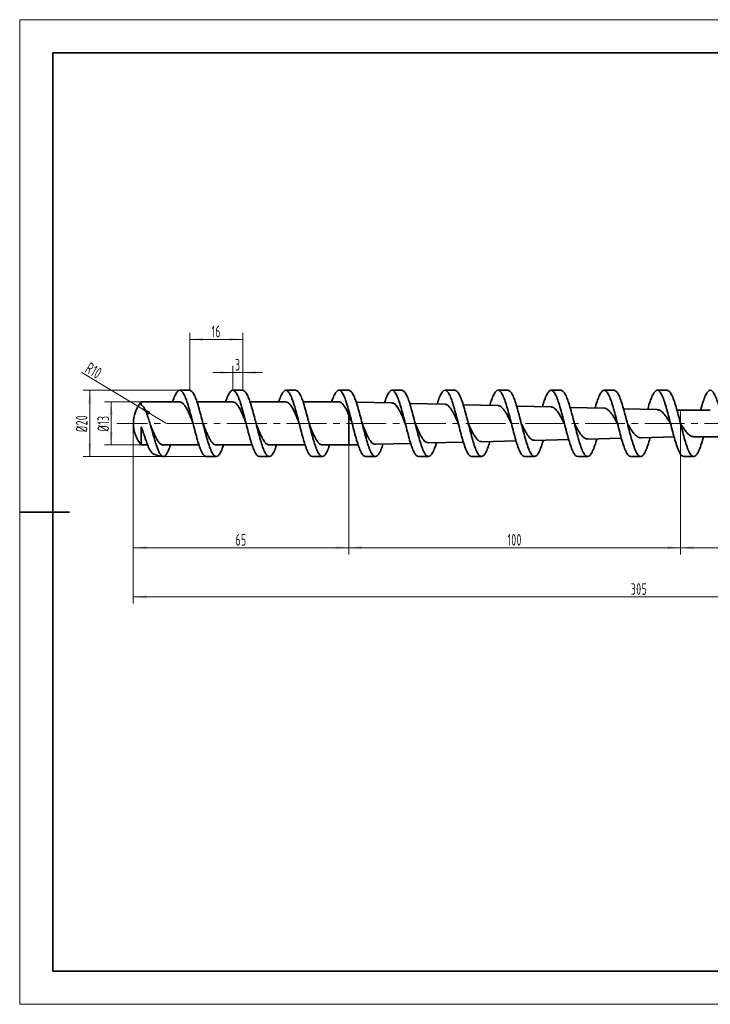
# Model space of a CAD drawing. Header units: millimetres. Extents: x -210 to 210, y -148 to 148.
# Tile 1 of 2: x -210 to -2, y -148 to 148. Entities that reach past the tile are written whole.
import ezdxf

# ---------------------------------------------------------------- set-up
doc = ezdxf.new("R2010")
doc.units = ezdxf.units.MM
doc.linetypes.add('点画线', pattern=[18, 12, -2, 2, -2])
doc.layers.get('0').update_dxf_attribs({"lineweight": 35})
for name, color, linetype, lineweight in [('EB0', 7, 'Continuous', 35), ('中心线层', 1, '点画线', 18), ('尺寸线层', 3, 'Continuous', 18)]:
    doc.layers.add(name, color=color, linetype=linetype, lineweight=lineweight)
doc.styles.add('机械', font='isocp', dxfattribs={"width": 0.667, "bigfont": 'gbcbig.shx'})
doc.dimstyles.new('机械', dxfattribs={"dimtxt": 3.5, "dimasz": 4, "dimexe": 2, "dimexo": 0, "dimtad": 1, "dimdsep": 46, "dimtxsty": '机械', "dimblk": '_CAXARROW', "dimcen": 0, "dimdle": 6, "dimazin": 2, "dimtfac": 0.707107, "dimtdec": 3, "dimtmove": 0, "dimatfit": 3, "dimfxl": 1, "dimfrac": 2, "dimtolj": 1, "dimtzin": 0, "dimlwd": 18, "dimarcsym": 0})

# ---------------------------------------------------------------- blocks, each defined once
blk = doc.blocks.new('$CAXA_FRAME_13B17AC1$')
at = {"layer": 'EB0', "color": 0, "linetype": 'Continuous', "lineweight": 18}
for p, q in [((-210, 148.5), (210, 148.5)), ((-210, -148.5), (-210, 148.5)), ((210, -148.5), (-210, -148.5))]:
    blk.add_line(p, q, dxfattribs=at)
at = {"layer": 'EB0', "color": 0, "linetype": 'Continuous', "lineweight": 35}
for p, q in [((200, 138.5), (-200, 138.5)), ((-200, 138.5), (-200, -138.5)), ((-210, 0), (-195, 0)), ((-200, -138.5), (200, -138.5))]:
    blk.add_line(p, q, dxfattribs=at)
blk = doc.blocks.new('*X4')
at = {"layer": '尺寸线层', "linetype": 'Continuous', "lineweight": 18}
for points in [[(-10.73, -10.78), (-6.73, -10.28), (-6.73, -11.28)], [(50.77, -10.78), (46.77, -10.28), (46.77, -11.28)]]:
    blk.add_hatch(color=0, dxfattribs=at).paths.add_polyline_path(points, flags=0)
at = {"layer": '尺寸线层', "color": 0, "linetype": 'Continuous', "lineweight": 18}
for p, q in [((-10.73, 30.71), (-10.73, -12.78)), ((50.77, 16.71), (50.77, -12.78)), ((-10.73, -10.78), (50.77, -10.78))]:
    blk.add_line(p, q, dxfattribs=at)
at = {"layer": '尺寸线层', "color": 0, "linetype": 'Continuous', "lineweight": 18, "insert": (20.02, -8.4), "char_height": 3.5, "width": 10.0717, "attachment_point": 5, "line_spacing_factor": 0.839832, "style": '机械'}
blk.add_mtext('\\T1.1;61.5', dxfattribs=at)
blk = doc.blocks.new('_CAXARROW')
blk.add_hatch(color=0).paths.add_polyline_path([(0, 0), (-1, 0.125), (-1, -0.125)], flags=0)
blk = doc.blocks.new('*X6')
at = {"layer": '尺寸线层', "linetype": 'Continuous', "lineweight": 18}
for points in [[(-175.73, -25.61), (-171.73, -26.11), (-171.73, -25.11)], [(129.27, -25.61), (125.27, -26.11), (125.27, -25.11)]]:
    blk.add_hatch(color=0, dxfattribs=at).paths.add_polyline_path(points, flags=0)
at = {"layer": '尺寸线层', "color": 0, "linetype": 'Continuous', "lineweight": 18}
for p, q in [((-175.73, 26.71), (-175.73, -27.61)), ((129.27, 20.26), (129.27, -27.61)), ((129.27, -25.61), (-175.73, -25.61))]:
    blk.add_line(p, q, dxfattribs=at)
at = {"layer": '尺寸线层', "color": 0, "linetype": 'Continuous', "lineweight": 18, "insert": (-23.23, -23.24), "char_height": 3.5, "width": 9.2713, "attachment_point": 5, "line_spacing_factor": 0.839832, "style": '机械'}
blk.add_mtext('\\T1.1;305', dxfattribs=at)
blk = doc.blocks.new('*X7')
at = {"layer": '尺寸线层', "linetype": 'Continuous', "lineweight": 18}
for points in [[(-175.73, -10.78), (-171.73, -11.28), (-171.73, -10.28)], [(-110.73, -10.78), (-114.73, -11.28), (-114.73, -10.28)]]:
    blk.add_hatch(color=0, dxfattribs=at).paths.add_polyline_path(points, flags=0)
at = {"layer": '尺寸线层', "color": 0, "linetype": 'Continuous', "lineweight": 18}
for p, q in [((-175.73, 26.71), (-175.73, -12.78)), ((-110.73, 20.21), (-110.73, -12.78)), ((-110.73, -10.78), (-175.73, -10.78))]:
    blk.add_line(p, q, dxfattribs=at)
at = {"layer": '尺寸线层', "color": 0, "linetype": 'Continuous', "lineweight": 18, "insert": (-143.23, -8.4), "char_height": 3.5, "width": 5.8029, "attachment_point": 5, "line_spacing_factor": 0.839832, "style": '机械'}
blk.add_mtext('\\T1.1;65', dxfattribs=at)
blk = doc.blocks.new('*X8')
at = {"layer": '尺寸线层', "linetype": 'Continuous', "lineweight": 18}
for points in [[(-110.73, -10.78), (-106.73, -10.28), (-106.73, -11.28)], [(-10.73, -10.78), (-14.73, -10.28), (-14.73, -11.28)]]:
    blk.add_hatch(color=0, dxfattribs=at).paths.add_polyline_path(points, flags=0)
at = {"layer": '尺寸线层', "color": 0, "linetype": 'Continuous', "lineweight": 18}
for p, q in [((-10.73, 30.71), (-10.73, -12.78)), ((-110.73, 20.21), (-110.73, -12.78)), ((-110.73, -10.78), (-10.73, -10.78))]:
    blk.add_line(p, q, dxfattribs=at)
at = {"layer": '尺寸线层', "color": 0, "linetype": 'Continuous', "lineweight": 18, "insert": (-60.73, -8.4), "char_height": 3.5, "width": 8.9378, "attachment_point": 5, "line_spacing_factor": 0.839832, "style": '机械'}
blk.add_mtext('\\T1.1;100', dxfattribs=at)
blk = doc.blocks.new('*X12')
at = {"layer": '尺寸线层', "linetype": 'Continuous', "lineweight": 18}
for points in [[(-182.4, 33.21), (-181.9, 29.21), (-182.9, 29.21)], [(-182.4, 20.21), (-181.9, 24.21), (-182.9, 24.21)]]:
    blk.add_hatch(color=0, dxfattribs=at).paths.add_polyline_path(points, flags=0)
at = {"layer": '尺寸线层', "color": 0, "linetype": 'Continuous', "lineweight": 18}
for p, q in [((-173.33, 33.21), (-184.4, 33.21)), ((-182.4, 33.21), (-182.4, 20.21)), ((-171.39, 20.21), (-184.4, 20.21))]:
    blk.add_line(p, q, dxfattribs=at)
at = {"layer": '尺寸线层', "color": 0, "linetype": 'Continuous', "lineweight": 18, "insert": (-184.81, 26.71), "char_height": 3.5, "width": 9.5214, "attachment_point": 5, "rotation": 90, "line_spacing_factor": 0.839832, "style": '机械'}
blk.add_mtext('\\T1.1;%%C13', dxfattribs=at)
blk = doc.blocks.new('*X13')
at = {"layer": '尺寸线层', "linetype": 'Continuous', "lineweight": 18}
for points in [[(-188.88, 36.71), (-188.38, 32.71), (-189.38, 32.71)], [(-188.88, 16.71), (-188.38, 20.71), (-189.38, 20.71)]]:
    blk.add_hatch(color=0, dxfattribs=at).paths.add_polyline_path(points, flags=0)
at = {"layer": '尺寸线层', "color": 0, "linetype": 'Continuous', "lineweight": 18}
for p, q in [((-158.73, 36.71), (-190.88, 36.71)), ((-188.88, 36.71), (-188.88, 16.71)), ((-153.73, 16.71), (-190.88, 16.71))]:
    blk.add_line(p, q, dxfattribs=at)
at = {"layer": '尺寸线层', "color": 0, "linetype": 'Continuous', "lineweight": 18, "insert": (-191.29, 26.71), "char_height": 3.5, "width": 10.8554, "attachment_point": 5, "rotation": 90, "line_spacing_factor": 0.839832, "style": '机械'}
blk.add_mtext('\\T1.1;%%C20', dxfattribs=at)
blk = doc.blocks.new('*X18')
at = {"layer": '尺寸线层', "linetype": 'Continuous', "lineweight": 18}
for points in [[(-145.73, 42.05), (-149.73, 41.55), (-149.73, 42.55)], [(-142.73, 42.05), (-138.73, 41.55), (-138.73, 42.55)]]:
    blk.add_hatch(color=0, dxfattribs=at).paths.add_polyline_path(points, flags=0)
at = {"layer": '尺寸线层', "color": 0, "linetype": 'Continuous', "lineweight": 18}
for p, q in [((-136.73, 42.05), (-151.73, 42.05)), ((-145.73, 36.71), (-145.73, 44.05)), ((-142.73, 36.71), (-142.73, 44.05))]:
    blk.add_line(p, q, dxfattribs=at)
at = {"layer": '尺寸线层', "color": 0, "linetype": 'Continuous', "lineweight": 18, "insert": (-144.23, 44.42), "char_height": 3.5, "width": 2.001, "attachment_point": 5, "line_spacing_factor": 0.839832, "style": '机械'}
blk.add_mtext('\\T1.1;3', dxfattribs=at)
blk = doc.blocks.new('*X19')
at = {"layer": '尺寸线层', "linetype": 'Continuous', "lineweight": 18}
for points in [[(-158.73, 52.07), (-154.73, 52.57), (-154.73, 51.57)], [(-142.73, 52.07), (-146.73, 52.57), (-146.73, 51.57)]]:
    blk.add_hatch(color=0, dxfattribs=at).paths.add_polyline_path(points, flags=0)
at = {"layer": '尺寸线层', "color": 0, "linetype": 'Continuous', "lineweight": 18}
for p, q in [((-158.73, 36.71), (-158.73, 54.07)), ((-142.73, 36.71), (-142.73, 54.07)), ((-158.73, 52.07), (-142.73, 52.07))]:
    blk.add_line(p, q, dxfattribs=at)
at = {"layer": '尺寸线层', "color": 0, "linetype": 'Continuous', "lineweight": 18, "insert": (-150.73, 54.45), "char_height": 3.5, "width": 5.1359, "attachment_point": 5, "line_spacing_factor": 0.839832, "style": '机械'}
blk.add_mtext('\\T1.1;16', dxfattribs=at)
blk = doc.blocks.new('*X33')
at = {"layer": '尺寸线层', "linetype": 'Continuous', "lineweight": 18}
blk.add_hatch(color=0, dxfattribs=at).paths.add_polyline_path([(-174.3, 31.86), (-170.61, 30.23), (-171.13, 29.37)], flags=0)
at = {"layer": '尺寸线层', "color": 0, "linetype": 'Continuous', "lineweight": 18}
blk.add_line((-191.26, 42.04), (-165.73, 26.71), dxfattribs=at)
at = {"layer": '尺寸线层', "color": 0, "linetype": 'Continuous', "lineweight": 18, "insert": (-187.66, 42.65), "char_height": 3.5, "width": 8.9378, "attachment_point": 5, "rotation": 329.0289, "line_spacing_factor": 0.839832, "style": '机械'}
blk.add_mtext('\\T1.1;R10', dxfattribs=at)

msp = doc.modelspace()

# ---------------------------------------------------------------- linework, layer by layer
at = {"layer": 'EB0', "linetype": 'Continuous', "lineweight": 35}
for p, q in [((-158.727, 36.713), (-161.727, 36.713)), ((-142.727, 36.713), (-145.727, 36.713)), ((-126.727, 36.713), (-129.727, 36.713)), ((-110.727, 36.713), (-113.727, 36.713)), ((-94.727, 36.713), (-97.727, 36.713)), ((-78.727, 36.713), (-81.727, 36.713)), ((-62.727, 36.713), (-65.727, 36.713)), ((-46.727, 36.713), (-49.727, 36.713)), ((-30.727, 36.713), (-33.727, 36.713)), ((-14.727, 36.713), (-17.727, 36.713)), ((-161.727, 33.213), (-173.326, 33.213)), ((-173.326, 32.254), (-173.326, 33.213)), ((-145.727, 33.213), (-156.543, 33.213)), ((-129.727, 33.213), (-140.543, 33.213)), ((-113.727, 33.213), (-124.543, 33.213)), ((-97.722, 32.888), (-108.525, 33.158)), ((-81.723, 32.488), (-92.395, 32.755)), ((-65.723, 32.088), (-76.266, 32.352)), ((-49.723, 31.688), (-60.136, 31.949)), ((-33.727, 31.288), (-44.014, 31.546)), ((-17.727, 30.888), (-27.903, 31.143)), ((-10.727, 30.713), (-11.792, 30.74)), ((-1.728, 30.713), (-10.727, 30.713)), ((-157.737, 26.74), (-157.727, 26.713)), ((-110.727, 20.213), (-110.727, 29.203)), ((-77.753, 26.783), (-77.727, 26.712)), ((-173.326, 20.213), (-173.326, 25.694)), ((-170.7, 26.64), (-170.713, 26.676)), ((-122.7, 26.64), (-122.727, 26.715)), ((-74.7, 26.64), (-74.727, 26.715)), ((-26.7, 26.64), (-26.727, 26.715)), ((-86.723, 20.814), (-76.189, 21.077)), ((-70.722, 21.214), (-60.317, 21.474)), ((-54.724, 21.613), (-44.437, 21.871)), ((-38.724, 22.013), (-28.547, 22.268)), ((-22.727, 22.413), (-12.656, 22.665)), ((-6.726, 22.713), (3.33, 22.713)), ((-173.326, 20.213), (-171.391, 20.213)), ((-166.727, 20.213), (-155.911, 20.213)), ((-150.727, 20.213), (-139.911, 20.213)), ((-134.727, 20.213), (-123.911, 20.213)), ((-118.727, 20.213), (-110.727, 20.213)), ((-110.727, 20.213), (-107.934, 20.283)), ((-102.722, 20.414), (-92.061, 20.68)), ((-153.727, 16.713), (-150.727, 16.713)), ((-137.727, 16.713), (-134.727, 16.713)), ((-121.727, 16.713), (-118.727, 16.713)), ((-105.727, 16.713), (-102.727, 16.713)), ((-89.727, 16.713), (-86.727, 16.713)), ((-73.727, 16.713), (-70.727, 16.713)), ((-57.727, 16.713), (-54.727, 16.713)), ((-41.727, 16.713), (-38.727, 16.713)), ((-25.727, 16.713), (-22.727, 16.713)), ((-9.727, 16.713), (-6.727, 16.713))]:
    msp.add_line(p, q, dxfattribs=at)
for start, end in [(139.4584, 179.95968), (179.95968, 220.5416), (246.35271, 264.21158)]:
    msp.add_arc((-165.727, 26.713), 10, start, end, dxfattribs=at)
for points, knots in [([(-153.727, 16.713), (-153.949, 16.78), (-154.392, 16.912), (-155.06, 17.962), (-155.728, 19.559), (-156.394, 21.657), (-157.059, 24.095), (-157.727, 26.713), (-158.395, 29.332), (-159.06, 31.771), (-159.726, 33.865), (-160.394, 35.473), (-161.062, 36.484), (-161.727, 36.827), (-162.392, 36.489), (-163.06, 35.453), (-163.567, 34.307), (-163.85, 33.407), (-163.911, 33.213)], [0, 0, 0, 0, 1.7250454, 3.4525435, 5.1800416, 6.905087, 8.6301323, 10.3576304, 12.0851285, 13.8101739, 15.5352193, 17.2627174, 18.9902155, 20.7152609, 22.4403062, 24.1678043, 25.8953025, 26.3702489, 26.3702489, 26.3702489, 26.3702489]), ([(-158.727, 36.713), (-158.505, 36.647), (-158.062, 36.515), (-157.394, 35.465), (-156.726, 33.868), (-156.06, 31.77), (-155.395, 29.332), (-154.727, 26.713), (-154.059, 24.095), (-153.394, 21.656), (-152.728, 19.561), (-152.06, 17.954), (-151.392, 16.943), (-150.727, 16.6), (-150.062, 16.938), (-149.394, 17.974), (-148.887, 19.12), (-148.604, 20.019), (-148.543, 20.213)], [0, 0, 0, 0, 1.7250454, 3.4525435, 5.1800416, 6.905087, 8.6301323, 10.3576304, 12.0851285, 13.8101739, 15.5352193, 17.2627174, 18.9902155, 20.7152609, 22.4403062, 24.1678043, 25.8953025, 26.3702489, 26.3702489, 26.3702489, 26.3702489]), ([(-137.727, 16.713), (-137.949, 16.78), (-138.392, 16.912), (-139.06, 17.962), (-139.728, 19.559), (-140.394, 21.657), (-141.059, 24.095), (-141.727, 26.713), (-142.395, 29.332), (-143.06, 31.771), (-143.726, 33.865), (-144.394, 35.473), (-145.062, 36.484), (-145.727, 36.827), (-146.392, 36.489), (-147.06, 35.453), (-147.567, 34.307), (-147.85, 33.407), (-147.911, 33.213)], [0, 0, 0, 0, 1.7250454, 3.4525435, 5.1800416, 6.905087, 8.6301323, 10.3576304, 12.0851285, 13.8101739, 15.5352193, 17.2627174, 18.9902155, 20.7152609, 22.4403062, 24.1678043, 25.8953025, 26.3702489, 26.3702489, 26.3702489, 26.3702489]), ([(-142.727, 36.713), (-142.505, 36.647), (-142.062, 36.515), (-141.394, 35.465), (-140.726, 33.868), (-140.06, 31.77), (-139.395, 29.332), (-138.727, 26.713), (-138.059, 24.095), (-137.394, 21.656), (-136.728, 19.561), (-136.06, 17.954), (-135.392, 16.943), (-134.727, 16.6), (-134.062, 16.938), (-133.394, 17.974), (-132.887, 19.12), (-132.604, 20.019), (-132.543, 20.213)], [0, 0, 0, 0, 1.7250454, 3.4525435, 5.1800416, 6.905087, 8.6301323, 10.3576304, 12.0851285, 13.8101739, 15.5352193, 17.2627174, 18.9902155, 20.7152609, 22.4403062, 24.1678043, 25.8953025, 26.3702489, 26.3702489, 26.3702489, 26.3702489]), ([(-121.727, 16.713), (-121.949, 16.78), (-122.392, 16.912), (-123.06, 17.962), (-123.728, 19.559), (-124.394, 21.657), (-125.059, 24.095), (-125.727, 26.713), (-126.395, 29.332), (-127.06, 31.771), (-127.726, 33.865), (-128.394, 35.473), (-129.062, 36.484), (-129.727, 36.827), (-130.392, 36.489), (-131.06, 35.453), (-131.567, 34.307), (-131.85, 33.407), (-131.911, 33.213)], [0, 0, 0, 0, 1.7250454, 3.4525435, 5.1800416, 6.905087, 8.6301323, 10.3576304, 12.0851285, 13.8101739, 15.5352193, 17.2627174, 18.9902155, 20.7152609, 22.4403062, 24.1678043, 25.8953025, 26.3702489, 26.3702489, 26.3702489, 26.3702489]), ([(-126.727, 36.713), (-126.505, 36.647), (-126.062, 36.515), (-125.394, 35.465), (-124.726, 33.868), (-124.06, 31.77), (-123.395, 29.332), (-122.727, 26.713), (-122.059, 24.095), (-121.394, 21.656), (-120.728, 19.561), (-120.06, 17.954), (-119.392, 16.943), (-118.727, 16.6), (-118.062, 16.938), (-117.394, 17.974), (-116.887, 19.12), (-116.604, 20.019), (-116.543, 20.213)], [0, 0, 0, 0, 1.7250454, 3.4525435, 5.1800416, 6.905087, 8.6301323, 10.3576304, 12.0851285, 13.8101739, 15.5352193, 17.2627174, 18.9902155, 20.7152609, 22.4403062, 24.1678043, 25.8953025, 26.3702489, 26.3702489, 26.3702489, 26.3702489]), ([(-105.727, 16.713), (-105.949, 16.78), (-106.392, 16.912), (-107.06, 17.962), (-107.728, 19.559), (-108.394, 21.657), (-109.059, 24.095), (-109.727, 26.713), (-110.395, 29.332), (-111.06, 31.771), (-111.726, 33.865), (-112.394, 35.473), (-113.062, 36.484), (-113.727, 36.827), (-114.392, 36.489), (-115.06, 35.453), (-115.567, 34.307), (-115.85, 33.407), (-115.911, 33.213)], [0, 0, 0, 0, 1.7250454, 3.4525435, 5.1800416, 6.905087, 8.6301323, 10.3576304, 12.0851285, 13.8101739, 15.5352193, 17.2627174, 18.9902155, 20.7152609, 22.4403062, 24.1678043, 25.8953025, 26.3702489, 26.3702489, 26.3702489, 26.3702489]), ([(-110.727, 36.713), (-110.505, 36.647), (-110.062, 36.515), (-109.394, 35.465), (-108.726, 33.868), (-108.06, 31.77), (-107.395, 29.332), (-106.727, 26.713), (-106.059, 24.095), (-105.394, 21.656), (-104.728, 19.561), (-104.06, 17.954), (-103.392, 16.943), (-102.727, 16.6), (-102.062, 16.939), (-101.394, 17.97), (-100.859, 19.194), (-100.549, 20.187), (-100.46, 20.47)], [0, 0, 0, 0, 1.7286519, 3.4597618, 5.1908716, 6.9195235, 8.6481755, 10.3792853, 12.1103951, 13.8390471, 15.567699, 17.2988088, 19.0299187, 20.7585706, 22.4872226, 24.2183324, 25.9494422, 26.6397413, 26.6397413, 26.6397413, 26.6397413]), ([(-89.727, 16.713), (-89.949, 16.78), (-90.392, 16.912), (-91.06, 17.962), (-91.728, 19.559), (-92.394, 21.657), (-93.059, 24.095), (-93.727, 26.713), (-94.395, 29.332), (-95.06, 31.771), (-95.726, 33.865), (-96.394, 35.473), (-97.062, 36.484), (-97.727, 36.827), (-98.392, 36.488), (-99.06, 35.457), (-99.596, 34.23), (-99.908, 33.232), (-99.998, 32.945)], [0, 0, 0, 0, 1.728813, 3.4600842, 5.1913553, 6.9201684, 8.6489814, 10.3802526, 12.1115237, 13.8403367, 15.5691498, 17.3004209, 19.0316921, 20.7605051, 22.4893182, 24.2205893, 25.9518605, 26.6518773, 26.6518773, 26.6518773, 26.6518773]), ([(-94.727, 36.713), (-94.505, 36.647), (-94.062, 36.515), (-93.394, 35.465), (-92.726, 33.868), (-92.06, 31.77), (-91.395, 29.332), (-90.727, 26.713), (-90.059, 24.095), (-89.394, 21.656), (-88.728, 19.561), (-88.06, 17.954), (-87.392, 16.943), (-86.727, 16.599), (-86.062, 16.94), (-85.394, 17.965), (-84.816, 19.309), (-84.462, 20.449), (-84.33, 20.873)], [0, 0, 0, 0, 1.7342063, 3.4708784, 5.2075505, 6.9417568, 8.6759631, 10.4126352, 12.1493073, 13.8835136, 15.6177199, 17.354392, 19.0910641, 20.8252704, 22.5594767, 24.2961488, 26.0328209, 27.0631831, 27.0631831, 27.0631831, 27.0631831]), ([(-73.727, 16.713), (-73.949, 16.78), (-74.392, 16.912), (-75.06, 17.962), (-75.728, 19.559), (-76.394, 21.657), (-77.059, 24.095), (-77.727, 26.713), (-78.395, 29.332), (-79.06, 31.771), (-79.726, 33.865), (-80.394, 35.473), (-81.062, 36.484), (-81.727, 36.827), (-82.392, 36.487), (-83.06, 35.462), (-83.639, 34.116), (-83.993, 32.975), (-84.125, 32.548)], [0, 0, 0, 0, 1.7342761, 3.471018, 5.20776, 6.9420361, 8.6763122, 10.4130541, 12.1497961, 13.8840722, 15.6183482, 17.3550902, 19.0918322, 20.8261082, 22.5603843, 24.2971263, 26.0338682, 27.0685687, 27.0685687, 27.0685687, 27.0685687]), ([(-78.727, 36.713), (-78.505, 36.647), (-78.062, 36.515), (-77.394, 35.465), (-76.726, 33.868), (-76.06, 31.77), (-75.395, 29.332), (-74.727, 26.713), (-74.059, 24.095), (-73.394, 21.656), (-72.728, 19.561), (-72.06, 17.954), (-71.392, 16.943), (-70.727, 16.599), (-70.062, 16.941), (-69.394, 17.961), (-68.773, 19.423), (-68.376, 20.71), (-68.201, 21.277)], [0, 0, 0, 0, 1.739627, 3.4817275, 5.223828, 6.963455, 8.703082, 10.4451825, 12.1872829, 13.9269099, 15.6665369, 17.4086374, 19.1507379, 20.8903649, 22.6299919, 24.3720924, 26.1141929, 27.4866769, 27.4866769, 27.4866769, 27.4866769]), ([(-57.727, 16.713), (-57.949, 16.78), (-58.392, 16.912), (-59.06, 17.962), (-59.728, 19.559), (-60.394, 21.657), (-61.059, 24.095), (-61.727, 26.713), (-62.395, 29.332), (-63.06, 31.771), (-63.726, 33.865), (-64.394, 35.473), (-65.062, 36.484), (-65.727, 36.828), (-66.392, 36.486), (-67.06, 35.466), (-67.681, 34.004), (-68.078, 32.718), (-68.253, 32.152)], [0, 0, 0, 0, 1.7396097, 3.4816929, 5.2237761, 6.9633858, 8.7029955, 10.4450787, 12.1871619, 13.9267716, 15.6663813, 17.4084645, 19.1505476, 20.8901574, 22.6297671, 24.3718502, 26.1139334, 27.4853101, 27.4853101, 27.4853101, 27.4853101]), ([(-62.727, 36.713), (-62.505, 36.647), (-62.062, 36.515), (-61.394, 35.465), (-60.726, 33.868), (-60.06, 31.77), (-59.395, 29.332), (-58.727, 26.713), (-58.059, 24.095), (-57.394, 21.656), (-56.728, 19.561), (-56.06, 17.954), (-55.392, 16.943), (-54.727, 16.599), (-54.062, 16.942), (-53.394, 17.958), (-52.729, 19.537), (-52.289, 20.97), (-52.071, 21.68)], [0, 0, 0, 0, 1.7449178, 3.4923166, 5.2397154, 6.9846331, 8.7295509, 10.4769497, 12.2243485, 13.9692663, 15.7141841, 17.4615829, 19.2089817, 20.9538994, 22.6988172, 24.446216, 26.1936148, 27.9102049, 27.9102049, 27.9102049, 27.9102049]), ([(-41.727, 16.713), (-41.949, 16.78), (-42.392, 16.912), (-43.06, 17.962), (-43.728, 19.559), (-44.394, 21.657), (-45.059, 24.095), (-45.727, 26.713), (-46.395, 29.332), (-47.06, 31.771), (-47.726, 33.865), (-48.394, 35.473), (-49.062, 36.484), (-49.727, 36.828), (-50.392, 36.485), (-51.06, 35.469), (-51.724, 33.892), (-52.163, 32.462), (-52.38, 31.755)], [0, 0, 0, 0, 1.7448175, 3.4921159, 5.2394144, 6.9842319, 8.7290494, 10.4763478, 12.2236463, 13.9684638, 15.7132813, 17.4605797, 19.2078782, 20.9526957, 22.6975132, 24.4448116, 26.1921101, 27.9020846, 27.9020846, 27.9020846, 27.9020846]), ([(-46.727, 36.713), (-46.505, 36.647), (-46.062, 36.515), (-45.394, 35.465), (-44.726, 33.868), (-44.06, 31.77), (-43.395, 29.332), (-42.727, 26.713), (-42.059, 24.095), (-41.394, 21.656), (-40.728, 19.561), (-40.06, 17.954), (-39.392, 16.943), (-38.727, 16.598), (-38.062, 16.944), (-37.394, 17.949), (-36.726, 19.578), (-36.248, 21.025), (-35.992, 21.959), (-35.958, 22.083)], [0, 0, 0, 0, 1.7525152, 3.5075222, 5.2625293, 7.0150445, 8.7675597, 10.5225667, 12.2775738, 14.030089, 15.7826042, 17.5376112, 19.2926182, 21.0451335, 22.7976487, 24.5526557, 26.3076627, 28.0601779, 28.3286429, 28.3286429, 28.3286429, 28.3286429]), ([(-25.727, 16.713), (-25.949, 16.78), (-26.392, 16.912), (-27.06, 17.962), (-27.728, 19.559), (-28.394, 21.657), (-29.059, 24.095), (-29.727, 26.713), (-30.395, 29.332), (-31.06, 31.771), (-31.726, 33.865), (-32.394, 35.473), (-33.062, 36.484), (-33.727, 36.829), (-34.392, 36.483), (-35.06, 35.478), (-35.728, 33.849), (-36.205, 32.406), (-36.459, 31.477), (-36.492, 31.358)], [0, 0, 0, 0, 1.7522592, 3.5070098, 5.2617604, 7.0140196, 8.7662788, 10.5210294, 12.27578, 14.0280392, 15.7802984, 17.535049, 19.2897996, 21.0420588, 22.794318, 24.5490686, 26.3038193, 28.0560784, 28.3148074, 28.3148074, 28.3148074, 28.3148074]), ([(-30.727, 36.713), (-30.505, 36.647), (-30.062, 36.515), (-29.394, 35.465), (-28.726, 33.868), (-28.06, 31.77), (-27.395, 29.332), (-26.727, 26.713), (-26.059, 24.095), (-25.394, 21.656), (-24.728, 19.561), (-24.06, 17.954), (-23.392, 16.943), (-22.727, 16.598), (-22.062, 16.944), (-21.394, 17.95), (-20.726, 19.574), (-20.211, 21.149), (-19.918, 22.225), (-19.847, 22.485)], [0, 0, 0, 0, 1.7601659, 3.5228346, 5.2855032, 7.0456691, 8.805835, 10.5685037, 12.3311723, 14.0913382, 15.8515042, 17.6141728, 19.3768414, 21.1370074, 22.8971733, 24.6598419, 26.4225105, 28.1826765, 28.7464629, 28.7464629, 28.7464629, 28.7464629]), ([(-9.727, 16.713), (-9.949, 16.78), (-10.392, 16.912), (-11.06, 17.962), (-11.728, 19.559), (-12.394, 21.657), (-13.059, 24.095), (-13.727, 26.713), (-14.395, 29.332), (-15.06, 31.771), (-15.726, 33.865), (-16.394, 35.473), (-17.062, 36.484), (-17.727, 36.828), (-18.392, 36.483), (-19.06, 35.477), (-19.728, 33.853), (-20.241, 32.283), (-20.532, 31.215), (-20.602, 30.96)], [0, 0, 0, 0, 1.7598112, 3.5221245, 5.2844379, 7.0442491, 8.8040603, 10.5663736, 12.328687, 14.0884982, 15.8483093, 17.6106227, 19.3729361, 21.1327472, 22.8925584, 24.6548718, 26.4171851, 28.1769963, 28.7268988, 28.7268988, 28.7268988, 28.7268988]), ([(-14.727, 36.713), (-14.505, 36.647), (-14.062, 36.515), (-13.394, 35.465), (-12.726, 33.868), (-12.06, 31.77), (-11.395, 29.332), (-10.727, 26.713), (-10.059, 24.095), (-9.394, 21.656), (-8.728, 19.561), (-8.06, 17.954), (-7.392, 16.943), (-6.727, 16.598), (-6.062, 16.944), (-5.394, 17.951), (-4.726, 19.571), (-4.19, 21.219), (-3.876, 22.375), (-3.784, 22.713)], [0, 0, 0, 0, 1.7644282, 3.5313652, 5.2983021, 7.0627303, 8.8271585, 10.5940955, 12.3610324, 14.1254606, 15.8898888, 17.6568258, 19.4237628, 21.188191, 22.9526192, 24.7195561, 26.4864931, 28.2509213, 28.9829881, 28.9829881, 28.9829881, 28.9829881]), ([(6.273, 16.713), (6.051, 16.78), (5.608, 16.912), (4.94, 17.962), (4.272, 19.559), (3.606, 21.657), (2.941, 24.095), (2.273, 26.713), (1.605, 29.332), (0.94, 31.771), (0.274, 33.865), (-0.394, 35.473), (-1.062, 36.484), (-1.727, 36.828), (-2.392, 36.483), (-3.06, 35.476), (-3.728, 33.855), (-4.264, 32.208), (-4.578, 31.052), (-4.67, 30.713)], [0, 0, 0, 0, 1.7644282, 3.5313652, 5.2983021, 7.0627304, 8.8271586, 10.5940955, 12.3610325, 14.1254607, 15.8898889, 17.6568259, 19.4237628, 21.1881911, 22.9526193, 24.7195562, 26.4864932, 28.2509214, 28.9829885, 28.9829885, 28.9829885, 28.9829885]), ([(-157.738, 26.741), (-157.957, 27.299), (-158.399, 28.424), (-159.06, 30), (-159.726, 31.364), (-160.394, 32.402), (-161.062, 33.084), (-161.505, 33.17), (-161.727, 33.213)], [0, 0, 0, 0, 1.2921594, 2.6040128, 3.9158661, 5.2298282, 6.5437902, 7.8556436, 7.8556436, 7.8556436, 7.8556436]), ([(-141.828, 26.967), (-142.017, 27.449), (-142.428, 28.497), (-143.06, 30), (-143.726, 31.364), (-144.394, 32.402), (-145.062, 33.084), (-145.505, 33.17), (-145.727, 33.213)], [0, 0, 0, 0, 1.1060484, 2.4065007, 3.7069531, 5.0094957, 6.3120384, 7.6124907, 7.6124907, 7.6124907, 7.6124907]), ([(-125.707, 26.664), (-125.714, 26.681), (-125.943, 27.258), (-126.395, 28.418), (-127.06, 30), (-127.726, 31.364), (-128.394, 32.402), (-129.062, 33.084), (-129.505, 33.17), (-129.727, 33.213)], [0, 0, 0, 0, 0.0384554, 1.3561943, 2.6718185, 3.9874426, 5.3051815, 6.6229204, 7.9385445, 7.9385445, 7.9385445, 7.9385445]), ([(-113.727, 33.213), (-113.601, 33.213), (-113.475, 33.19), (-113.227, 33.096), (-113.104, 33.027), (-112.853, 32.841), (-112.726, 32.726), (-112.476, 32.453), (-112.354, 32.296), (-111.979, 31.765), (-111.725, 31.33), (-111.231, 30.348), (-110.976, 29.791), (-110.727, 29.203)], [0, 0, 0, 0, 0.6512171, 0.6512171, 1.3024343, 1.3024343, 1.9536514, 1.9536514, 2.6048686, 2.6048686, 3.9073029, 3.9073029, 5.2097372, 5.2097372, 5.2097372, 5.2097372]), ([(-93.727, 26.709), (-94.016, 27.402), (-94.616, 28.836), (-95.523, 30.776), (-96.45, 32.187), (-97.184, 32.894), (-97.608, 32.814), (-97.725, 32.793)], [0, 0, 0, 0, 1.6404286, 3.3991179, 5.1622952, 6.9305983, 7.6003384, 7.6003384, 7.6003384, 7.6003384]), ([(-165.727, 17.474), (-165.873, 17.255), (-166.018, 17.087), (-166.233, 16.91), (-166.304, 16.863), (-166.448, 16.795), (-166.521, 16.773), (-166.741, 16.748), (-166.886, 16.783), (-167.103, 16.912), (-167.175, 16.967), (-167.32, 17.104), (-167.394, 17.186), (-167.615, 17.468), (-167.762, 17.704), (-167.982, 18.125), (-168.055, 18.277), (-168.203, 18.605), (-168.278, 18.781), (-168.503, 19.336), (-168.652, 19.742), (-168.877, 20.405), (-168.952, 20.635), (-169.104, 21.113), (-169.181, 21.36), (-169.411, 22.113), (-169.565, 22.636), (-169.797, 23.449), (-169.875, 23.726), (-170.033, 24.286), (-170.112, 24.566), (-170.35, 25.406), (-170.51, 25.965), (-170.753, 26.804), (-170.835, 27.084), (-171, 27.627), (-171.083, 27.893), (-171.249, 28.413), (-171.333, 28.668), (-171.503, 29.163), (-171.589, 29.407), (-171.847, 30.103), (-172.022, 30.517), (-172.291, 31.063), (-172.382, 31.234), (-172.565, 31.542), (-172.657, 31.677), (-172.843, 31.91), (-172.937, 32.008), (-173.129, 32.162), (-173.228, 32.22), (-173.326, 32.254)], [0, 0, 0, 0, 1.1540842, 1.1540842, 1.7311263, 1.7311263, 2.3081683, 2.3081683, 3.4622525, 3.4622525, 4.0392946, 4.0392946, 4.6163367, 4.6163367, 5.7704209, 5.7704209, 6.3474629, 6.3474629, 6.924505, 6.924505, 8.0785892, 8.0785892, 8.6556313, 8.6556313, 9.2326734, 9.2326734, 10.3867575, 10.3867575, 10.9637996, 10.9637996, 11.5408417, 11.5408417, 12.6949259, 12.6949259, 13.271968, 13.271968, 13.84901, 13.84901, 14.4260521, 14.4260521, 15.0030942, 15.0030942, 16.1571784, 16.1571784, 16.7342205, 16.7342205, 17.3112626, 17.3112626, 17.8883046, 17.8883046, 18.4653467, 18.4653467, 18.4653467, 18.4653467]), ([(-77.747, 26.76), (-77.759, 26.786), (-78.084, 27.496), (-78.722, 28.936), (-79.66, 30.751), (-80.597, 31.981), (-81.286, 32.549), (-81.661, 32.443), (-81.725, 32.425)], [0, 0, 0, 0, 0.0643891, 1.7572749, 3.4555684, 5.1591192, 6.8678019, 7.2185148, 7.2185148, 7.2185148, 7.2185148]), ([(-61.673, 26.603), (-61.687, 26.632), (-62.019, 27.299), (-62.666, 28.671), (-63.615, 30.4), (-64.564, 31.586), (-65.267, 32.139), (-65.653, 32.042), (-65.724, 32.024)], [0, 0, 0, 0, 0.0728805, 1.7175361, 3.3669461, 5.0218758, 6.6822243, 7.0560687, 7.0560687, 7.0560687, 7.0560687]), ([(-45.729, 26.714), (-45.945, 27.129), (-46.484, 28.164), (-47.344, 29.702), (-48.309, 30.981), (-49.103, 31.66), (-49.574, 31.615), (-49.726, 31.6)], [0, 0, 0, 0, 1.0594007, 2.6463239, 4.2370674, 5.8313644, 6.5885242, 6.5885242, 6.5885242, 6.5885242]), ([(-29.726, 26.715), (-29.746, 26.749), (-30.095, 27.347), (-30.771, 28.554), (-31.755, 30.041), (-32.738, 30.979), (-33.396, 31.39), (-33.724, 31.287), (-33.727, 31.286)], [0, 0, 0, 0, 0.0931937, 1.6319424, 3.1763824, 4.7264269, 6.2815585, 6.2933056, 6.2933056, 6.2933056, 6.2933056]), ([(-13.723, 26.712), (-13.755, 26.761), (-14.124, 27.337), (-14.828, 28.485), (-15.836, 29.822), (-16.804, 30.722), (-17.433, 30.812), (-17.728, 30.855)], [0, 0, 0, 0, 0.1390886, 1.6310104, 3.1289071, 4.6322279, 5.9591788, 5.9591788, 5.9591788, 5.9591788]), ([(-141.821, 26.979), (-141.817, 26.982), (-141.806, 26.993), (-141.758, 26.822), (-141.727, 26.713)], [0, 0, 0, 0, 0.1036211, 0.29000774, 0.29000774, 0.29000774, 0.29000774]), ([(-138.758, 26.792), (-138.748, 26.766), (-138.515, 26.179), (-138.059, 25.009), (-137.394, 23.427), (-136.728, 22.063), (-136.06, 21.025), (-135.392, 20.343), (-134.949, 20.257), (-134.727, 20.213)], [0, 0, 0, 0, 0.0616142, 1.3807839, 2.6978365, 4.0148892, 5.3340588, 6.6532285, 7.9702811, 7.9702811, 7.9702811, 7.9702811]), ([(-109.729, 26.716), (-109.925, 27.215), (-110.259, 28.07), (-110.589, 28.87), (-110.727, 29.203)], [0, 0, 0, 0, 1.5636493, 2.6792342, 2.6792342, 2.6792342, 2.6792342]), ([(-90.751, 26.772), (-90.585, 26.38), (-90.107, 25.253), (-89.315, 23.496), (-88.377, 21.884), (-87.514, 20.918), (-86.962, 20.896), (-86.724, 20.887)], [0, 0, 0, 0, 0.9293519, 2.6672762, 4.4004892, 6.1289352, 7.4368741, 7.4368741, 7.4368741, 7.4368741]), ([(-42.74, 26.733), (-42.674, 26.61), (-42.284, 25.881), (-41.567, 24.553), (-40.589, 23.1), (-39.642, 22.152), (-39.019, 22.08), (-38.725, 22.045)], [0, 0, 0, 0, 0.3191581, 1.8885939, 3.4546066, 5.0168638, 6.4174883, 6.4174883, 6.4174883, 6.4174883]), ([(-173.326, 25.694), (-173.228, 25.425), (-172.925, 24.589), (-172.411, 23.031), (-171.771, 21.135), (-171.086, 19.358), (-170.495, 18.262), (-170.042, 17.719), (-169.823, 17.615), (-169.728, 17.57)], [0, 0, 0, 0, 0.6474505, 2.0040099, 3.5629349, 5.2925442, 7.1955423, 8.2182244, 9.0018326, 9.0018326, 9.0018326, 9.0018326]), ([(-170.696, 26.635), (-170.483, 26.094), (-170.049, 24.986), (-169.394, 23.427), (-168.728, 22.063), (-168.06, 21.025), (-167.392, 20.343), (-166.949, 20.257), (-166.727, 20.213)], [0, 0, 0, 0, 1.2502874, 2.5596341, 3.8689808, 5.1804321, 6.4918835, 7.8012302, 7.8012302, 7.8012302, 7.8012302]), ([(-154.727, 26.713), (-154.563, 26.29), (-154.394, 25.863), (-154.143, 25.236), (-154.059, 25.029), (-153.893, 24.622), (-153.811, 24.423), (-153.562, 23.834), (-153.393, 23.456), (-153.058, 22.747), (-152.895, 22.419), (-152.561, 21.817), (-152.392, 21.544), (-152.059, 21.072), (-151.895, 20.872), (-151.56, 20.545), (-151.391, 20.421), (-151.061, 20.256), (-150.895, 20.213), (-150.727, 20.213)], [0, 0, 0, 0, 0.9864565, 0.9864565, 1.4796848, 1.4796848, 1.9729131, 1.9729131, 2.9593696, 2.9593696, 3.9458261, 3.9458261, 4.9322826, 4.9322826, 5.9187392, 5.9187392, 6.9051957, 6.9051957, 7.8916522, 7.8916522, 7.8916522, 7.8916522]), ([(-122.696, 26.635), (-122.483, 26.094), (-122.049, 24.986), (-121.394, 23.427), (-120.728, 22.063), (-120.06, 21.025), (-119.392, 20.343), (-118.949, 20.257), (-118.727, 20.213)], [0, 0, 0, 0, 1.2502755, 2.5596215, 3.8689675, 5.1804181, 6.4918687, 7.8012147, 7.8012147, 7.8012147, 7.8012147]), ([(-106.724, 26.714), (-106.514, 26.185), (-105.996, 24.879), (-105.167, 22.967), (-104.238, 21.362), (-103.424, 20.47), (-102.919, 20.5), (-102.725, 20.511)], [0, 0, 0, 0, 1.2245138, 3.0214351, 4.8134636, 6.6005497, 7.7177591, 7.7177591, 7.7177591, 7.7177591]), ([(-74.705, 26.669), (-74.551, 26.329), (-74.082, 25.296), (-73.295, 23.671), (-72.346, 22.167), (-71.489, 21.291), (-70.948, 21.292), (-70.724, 21.293)], [0, 0, 0, 0, 0.82007, 2.4924072, 4.1600828, 5.8229996, 6.9926084, 6.9926084, 6.9926084, 6.9926084]), ([(-58.724, 26.715), (-58.492, 26.24), (-57.941, 25.112), (-57.068, 23.502), (-56.106, 22.233), (-55.326, 21.598), (-54.865, 21.678), (-54.727, 21.703)], [0, 0, 0, 0, 1.1809414, 2.8043378, 4.4225236, 6.0352111, 6.7302704, 6.7302704, 6.7302704, 6.7302704]), ([(-26.721, 26.705), (-26.404, 26.16), (-25.757, 25.045), (-24.775, 23.601), (-23.775, 22.691), (-23.093, 22.305), (-22.742, 22.422), (-22.727, 22.427)], [0, 0, 0, 0, 1.4633336, 2.9895672, 4.5125282, 6.0328402, 6.100718, 6.100718, 6.100718, 6.100718]), ([(-10.727, 26.713), (-10.563, 26.453), (-10.394, 26.19), (-10.059, 25.675), (-9.894, 25.425), (-9.562, 24.942), (-9.393, 24.709), (-9.058, 24.273), (-8.895, 24.071), (-8.561, 23.7), (-8.392, 23.533), (-8.059, 23.242), (-7.895, 23.118), (-7.56, 22.918), (-7.391, 22.841), (-7.061, 22.739), (-6.895, 22.713), (-6.727, 22.713)], [0, 0, 0, 0, 0.7316949, 0.7316949, 1.4633897, 1.4633897, 2.1950846, 2.1950846, 2.9267794, 2.9267794, 3.6584743, 3.6584743, 4.3901691, 4.3901691, 5.121864, 5.121864, 5.8535588, 5.8535588, 5.8535588, 5.8535588]), ([(-165.727, 17.474), (-165.561, 17.763), (-165.229, 18.342), (-164.832, 19.294), (-164.604, 20.019), (-164.543, 20.213)], [0, 0, 0, 0, 1.2626688, 2.5297155, 2.9927201, 2.9927201, 2.9927201, 2.9927201])]:
    msp.add_open_spline(points, degree=3, knots=knots, dxfattribs=at)
at = {"layer": '中心线层', "linetype": '点画线', "lineweight": 18}
msp.add_line((134.507, 26.713), (-180.704, 26.713), dxfattribs=at)

# ---------------------------------------------------------------- block references
at = {"layer": 'EB0', "linetype": 'Continuous', "lineweight": 35}
msp.add_blockref('$CAXA_FRAME_13B17AC1$', (0, 0), dxfattribs=at)

# ---------------------------------------------------------------- dimensions: what is measured, and where the dimension line sits
at = {"layer": '尺寸线层', "linetype": 'Continuous', "lineweight": 35}
for base, p1, p2, picture, middle in [((-142.727, 52.074), (-158.727, 36.713), (-142.727, 36.713), '*X19', (-150.727, 54.449)), ((-145.727, 42.047), (-142.727, 36.713), (-145.727, 36.713), '*X18', (-144.227, 44.422)), ((50.773, -10.778), (-10.727, 30.713), (50.773, 16.713), '*X4', (20.023, -8.403)), ((-175.727, -25.613), (129.273, 20.263), (-175.727, 26.713), '*X6', (-23.227, -23.238))]:
    dim = msp.add_linear_dim(base=base, p1=p1, p2=p2, dimstyle='机械', override={"dimsah": 1, "dimtfill": 1, "dimtzin": 0}, dxfattribs=at)
    dim.commit()
    dim.dimension.update_dxf_attribs({"geometry": picture, "text_midpoint": middle})
dim = msp.add_radius_dim(center=(-165.727, 26.713), mpoint=(-174.301, 31.859), dimstyle='机械', override={"dimpost": 'R<>', "dimsah": 1, "dimtmove": 2, "dimtfill": 1, "dimtzin": 0}, dxfattribs=at)
dim.commit()
dim.dimension.update_dxf_attribs({"geometry": '*X33', "text_midpoint": (-188.883, 40.611)})
for base, p1, p2, angle, override, picture, middle in [((-188.883, 16.713), (-158.727, 36.713), (-153.727, 16.713), 270, {"dimpost": '%%C<>', "dimsah": 1, "dimtfill": 1, "dimtzin": 0}, '*X13', (-191.29, 26.713)), ((-182.399, 20.213), (-173.326, 33.213), (-171.391, 20.213), 270, {"dimpost": '%%C<>', "dimsah": 1, "dimtfill": 1, "dimtzin": 0}, '*X12', (-184.806, 26.713)), ((-10.727, -10.778), (-110.727, 20.213), (-10.727, 30.713), 180, {"dimsah": 1, "dimtfill": 1, "dimtzin": 0}, '*X8', (-60.727, -8.403)), ((-175.727, -10.778), (-110.727, 20.213), (-175.727, 26.713), 180, {"dimsah": 1, "dimtfill": 1, "dimtzin": 0}, '*X7', (-143.227, -8.403))]:
    dim = msp.add_linear_dim(base=base, p1=p1, p2=p2, angle=angle, dimstyle='机械', override=override, dxfattribs=at)
    dim.commit()
    dim.dimension.update_dxf_attribs({"geometry": picture, "text_midpoint": middle})

doc.saveas('drawing.dxf')
